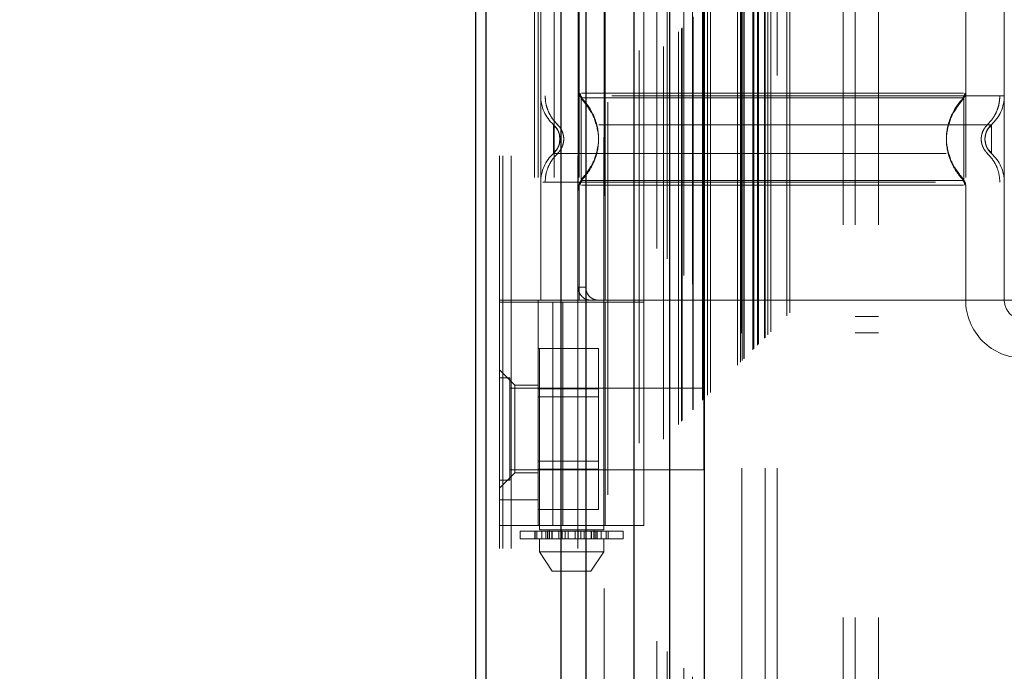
# Model space of a CAD drawing. Header units: inches. Extents: x 0.2 to 10.8, y 0.2 to 8.2.
# Tile 47 of 103: x 3.072 to 3.322, y 4.549 to 4.715. Entities that reach past the tile are written whole.
import ezdxf

# ---------------------------------------------------------------- set-up
doc = ezdxf.new("R2010")
doc.units = ezdxf.units.IN
doc.header["$MEASUREMENT"] = 0
doc.linetypes.add('HIDDEN', pattern=[0.07500000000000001, 0.05, -0.025])
doc.layers.add('DIMENSIONS', color=140, linetype='Continuous')
doc.styles.add('SLDTEXTSTYLE0', font='TXT', dxfattribs={"width": 0.7})
doc.dimstyles.new('SLDDIMSTYLE0', dxfattribs={"dimtxt": 0.0849609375, "dimasz": 0.13, "dimexe": 0, "dimexo": 0.0625, "dimgap": 0.021240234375, "dimtad": 0, "dimtih": 1, "dimtoh": 1, "dimlfac": 12, "dimrnd": 1e-09, "dimzin": 12, "dimdsep": 46, "dimtxsty": 'SLDTEXTSTYLE0', "dimsah": 1, "dimcen": 0.09, "dimadec": 0, "dimazin": 3, "dimtfac": 1, "dimtofl": 0, "dimtmove": 0, "dimatfit": 3, "dimfxl": 0, "dimfrac": 2, "dimtolj": 1, "dimtzin": 12, "dimarcsym": 0})

# ---------------------------------------------------------------- blocks, each defined once
blk = doc.blocks.new('_D')
at = {"layer": 'DIMENSIONS'}
for p, q in [((3.425508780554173, 4.960058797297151), (2.732744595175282, 4.96005879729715)), ((2.857744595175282, 4.96005879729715), (2.857744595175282, 4.591802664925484)), ((2.696170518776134, 4.437751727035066), (2.667640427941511, 4.437751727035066)), ((2.667640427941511, 4.437751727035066), (2.667640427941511, 4.302720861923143)), ((3.01931866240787, 4.437751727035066), (3.047848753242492, 4.437751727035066)), ((3.047848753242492, 4.437751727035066), (3.047848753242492, 4.302720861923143)), ((2.667640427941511, 4.302720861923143), (2.696170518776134, 4.302720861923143)), ((3.047848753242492, 4.302720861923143), (3.01931866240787, 4.302720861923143)), ((2.857744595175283, 3.803114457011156), (2.857744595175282, 4.283700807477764)), ((3.425508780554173, 3.803114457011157), (2.732744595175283, 3.803114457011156))]:
    blk.add_line(p, q, dxfattribs=at)
for points in [[(2.857744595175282, 4.96005879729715), (2.837744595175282, 4.83005879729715), (2.877744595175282, 4.83005879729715)], [(2.857744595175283, 3.803114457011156), (2.877744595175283, 3.933114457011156), (2.837744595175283, 3.933114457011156)]]:
    blk.add_solid(points, dxfattribs=at)
at = {"layer": 'DIMENSIONS', "char_height": 0.08333333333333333, "attachment_point": 1, "style": 'SLDTEXTSTYLE0'}
for s, insert in [('13.88', (2.696170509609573, 4.564194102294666)), ('352.6', (2.696170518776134, 4.410143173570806))]:
    blk.add_mtext(s, dxfattribs=dict(at, insert=insert))

msp = doc.modelspace()

# ---------------------------------------------------------------- linework, layer by layer
at = {"color": 7, "linetype": 'HIDDEN', "lineweight": 18}
for p, q in [((3.196792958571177, 3.580344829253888), (3.196792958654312, 5.565910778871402)), ((3.193792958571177, 3.580344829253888), (3.193792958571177, 5.192159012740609)), ((3.194671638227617, 3.580344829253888), (3.194671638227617, 5.191660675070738)), ((3.196792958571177, 3.580344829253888), (3.19679295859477, 5.190662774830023)), ((3.213747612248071, 3.580344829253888), (3.213747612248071, 5.182687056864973)), ((3.21586893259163, 3.580344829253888), (3.21586893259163, 5.182428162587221)), ((3.220490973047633, 5.170105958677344), (3.220490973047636, 3.593064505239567)), ((3.221414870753, 3.593978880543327), (3.221414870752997, 5.169194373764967)), ((3.229417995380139, 3.607141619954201), (3.229417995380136, 5.1560316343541)), ((3.230551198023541, 3.607248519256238), (3.230551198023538, 5.155924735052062)), ((3.233917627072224, 5.156724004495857), (3.233917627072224, 3.606449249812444)), ((3.235619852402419, 3.608183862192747), (3.235619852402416, 5.154989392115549)), ((3.236524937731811, 5.154083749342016), (3.236524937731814, 3.609087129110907)), ((3.239369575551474, 3.611933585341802), (3.239369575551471, 5.151239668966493)), ((3.240183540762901, 3.61274755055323), (3.240183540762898, 5.150425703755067)), ((3.240333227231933, 3.612897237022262), (3.24033322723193, 5.150276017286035)), ((3.24074044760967, 5.149877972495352), (3.240740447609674, 3.613307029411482)), ((3.243002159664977, 5.147639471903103), (3.243002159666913, 3.615533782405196)), ((3.243033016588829, 3.615594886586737), (3.243033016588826, 5.147579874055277)), ((3.243166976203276, 3.615730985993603), (3.243166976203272, 5.147442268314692)), ((3.245485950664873, 3.618049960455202), (3.24548595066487, 5.145123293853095)), ((3.245716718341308, 3.61827435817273), (3.245716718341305, 5.144890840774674)), ((3.24595658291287, 5.144694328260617), (3.245956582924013, 3.618478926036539)), ((3.246788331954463, 3.619352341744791), (3.24678833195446, 5.143820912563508)), ((3.24751905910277, 3.620083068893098), (3.247519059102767, 5.143090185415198)), ((3.254402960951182, 3.62696697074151), (3.254402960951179, 5.136206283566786)), ((3.255236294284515, 3.627800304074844), (3.255236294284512, 5.135372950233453)), ((3.255296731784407, 5.135296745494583), (3.255296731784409, 3.627871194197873)), ((3.255449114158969, 5.135145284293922), (3.255449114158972, 3.628030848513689)), ((3.255652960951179, 5.134956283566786), (3.255652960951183, 3.62821697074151)), ((3.255652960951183, 3.62821697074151), (3.255652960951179, 5.134956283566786)), ((3.256069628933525, 3.628633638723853), (3.256069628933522, 5.134539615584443)), ((3.256117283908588, 3.628663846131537), (3.256117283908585, 5.13449715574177)), ((3.258361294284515, 3.630925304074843), (3.258361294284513, 5.132247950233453)), ((3.258361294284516, 3.630925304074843), (3.258361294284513, 5.132247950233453)), ((3.258602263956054, 3.631166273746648), (3.258602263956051, 5.132006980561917)), ((3.259531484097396, 3.632095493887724), (3.259531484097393, 5.131077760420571)), ((3.259819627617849, 3.632383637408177), (3.259819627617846, 5.130789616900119)), ((3.26129584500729, 3.633844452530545), (3.261295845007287, 5.129330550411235)), ((3.261442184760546, 3.633986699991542), (3.261442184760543, 5.129185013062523)), ((3.262149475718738, 3.634713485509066), (3.262149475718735, 5.128459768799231)), ((3.262922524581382, 3.63548653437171), (3.26292252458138, 5.127686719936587)), ((3.267012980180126, 3.639576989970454), (3.267012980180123, 5.123596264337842)), ((3.267741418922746, 3.640308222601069), (3.267741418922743, 5.122885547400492)), ((3.281376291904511, 3.662761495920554), (3.281376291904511, 5.100344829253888)), ((3.281376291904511, 3.662761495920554), (3.281376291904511, 5.100344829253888)), ((3.284376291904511, 3.662761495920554), (3.284376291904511, 5.100344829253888)), ((3.290376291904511, 3.662761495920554), (3.290376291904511, 5.100344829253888)), ((3.255508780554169, 3.700794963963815), (3.255508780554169, 5.062378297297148)), ((3.261508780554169, 3.700794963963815), (3.261508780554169, 5.062378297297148)), ((3.264508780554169, 3.700794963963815), (3.264508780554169, 5.062378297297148)), ((3.264508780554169, 3.700794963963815), (3.264508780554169, 5.062378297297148)), ((3.203963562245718, 4.831115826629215), (3.203963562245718, 4.585052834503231)), ((3.220367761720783, 4.585052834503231), (3.220367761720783, 4.831115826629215)), ((3.202700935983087, 4.77480349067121), (3.202700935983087, 4.643569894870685)), ((3.203635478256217, 4.77480349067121), (3.203635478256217, 4.643569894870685)), ((3.204291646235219, 4.77480349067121), (3.204291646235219, 4.643569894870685)), ((3.207771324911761, 4.77480349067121), (3.207771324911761, 4.643569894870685)), ((3.214134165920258, 4.77480349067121), (3.214134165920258, 4.643569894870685)), ((3.220695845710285, 4.643569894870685), (3.220695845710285, 4.77480349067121)), ((3.230538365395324, 4.643569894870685), (3.230538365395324, 4.77480349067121)), ((3.312559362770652, 4.77480349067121), (3.312559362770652, 4.643569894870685)), ((3.322401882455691, 4.77480349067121), (3.322401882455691, 4.643569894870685)), ((3.213841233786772, 4.771522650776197), (3.21384123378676, 4.646850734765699)), ((3.215774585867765, 4.771522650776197), (3.215774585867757, 4.646850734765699)), ((3.214625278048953, 4.695124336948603), (3.215466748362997, 4.693875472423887)), ((3.312068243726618, 4.69512434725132), (3.311225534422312, 4.693873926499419)), ((3.312068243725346, 4.694701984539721), (3.312068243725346, 4.695124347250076)), ((3.209212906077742, 4.684580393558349), (3.209125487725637, 4.685384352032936)), ((3.209125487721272, 4.6837764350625), (3.209212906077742, 4.684580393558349)), ((3.317568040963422, 4.685384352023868), (3.317480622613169, 4.684580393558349)), ((3.317480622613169, 4.684580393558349), (3.317568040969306, 4.68377643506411)), ((3.317570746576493, 4.68539756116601), (3.317482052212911, 4.684580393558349)), ((3.317482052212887, 4.684580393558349), (3.317570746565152, 4.683763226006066)), ((3.204291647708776, 4.673576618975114), (3.2042916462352, 4.643569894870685)), ((3.215466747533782, 4.675285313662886), (3.214625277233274, 4.674036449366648)), ((3.311225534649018, 4.675286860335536), (3.312068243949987, 4.674036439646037)), ((3.312068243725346, 4.674036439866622), (3.312068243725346, 4.674458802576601)), ((3.322401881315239, 4.673576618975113), (3.322401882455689, 4.643569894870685)), ((3.214134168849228, 4.672865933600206), (3.214134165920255, 4.643569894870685)), ((3.312559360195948, 4.672865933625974), (3.312559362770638, 4.643569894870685)), ((3.21384123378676, 4.646850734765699), (3.215774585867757, 4.646850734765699)), ((3.230538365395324, 4.643569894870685), (3.193792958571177, 4.643569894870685)), ((3.193792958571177, 4.643077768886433), (3.230538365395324, 4.643077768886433)), ((3.203635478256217, 4.643569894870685), (3.203635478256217, 4.643077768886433)), ((3.203635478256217, 4.586155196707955), (3.203635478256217, 4.643077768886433)), ((3.207410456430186, 4.586155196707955), (3.207410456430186, 4.643077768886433)), ((3.209957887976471, 4.643077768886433), (3.209957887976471, 4.586155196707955)), ((3.220695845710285, 4.586155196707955), (3.220695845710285, 4.643077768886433)), ((3.312559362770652, 4.643569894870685), (3.230538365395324, 4.643569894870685)), ((3.230538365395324, 4.586155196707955), (3.230538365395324, 4.643077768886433)), ((3.327323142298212, 4.643569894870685), (3.312559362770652, 4.643569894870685)), ((3.284376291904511, 4.639386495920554), (3.290376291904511, 4.639386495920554)), ((3.284376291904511, 4.635219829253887), (3.290376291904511, 4.635219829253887)), ((3.203635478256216, 4.631257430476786), (3.219052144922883, 4.631257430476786)), ((3.219052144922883, 4.62100946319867), (3.219052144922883, 4.631257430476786)), ((3.197729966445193, 4.621916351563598), (3.193792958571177, 4.625853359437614)), ((3.196397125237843, 4.623782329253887), (3.193792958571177, 4.623782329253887)), ((3.196397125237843, 4.597740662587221), (3.196397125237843, 4.623782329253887)), ((3.24587629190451, 4.621178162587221), (3.196397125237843, 4.621178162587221)), ((3.197729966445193, 4.621916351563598), (3.197729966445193, 4.610761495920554)), ((3.203635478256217, 4.621916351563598), (3.197729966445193, 4.621916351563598)), ((3.203635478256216, 4.62100946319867), (3.219052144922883, 4.62100946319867)), ((3.219052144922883, 4.600513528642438), (3.219052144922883, 4.62100946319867)), ((3.24587629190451, 4.600344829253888), (3.24587629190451, 4.621178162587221)), ((3.219052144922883, 4.618923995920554), (3.203635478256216, 4.618923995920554)), ((3.197729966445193, 4.610761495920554), (3.197729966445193, 4.599606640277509)), ((3.196397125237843, 4.600344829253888), (3.24587629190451, 4.600344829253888)), ((3.203635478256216, 4.602598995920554), (3.219052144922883, 4.602598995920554)), ((3.203635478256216, 4.600513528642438), (3.219052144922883, 4.600513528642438)), ((3.219052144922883, 4.590265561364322), (3.219052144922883, 4.600513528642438)), ((3.193792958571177, 4.595669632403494), (3.197729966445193, 4.599606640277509)), ((3.193792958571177, 4.597740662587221), (3.196397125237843, 4.597740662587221)), ((3.197729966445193, 4.599606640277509), (3.203635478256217, 4.599606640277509)), ((3.203635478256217, 4.592716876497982), (3.193792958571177, 4.592716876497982)), ((3.203635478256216, 4.590265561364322), (3.219052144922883, 4.590265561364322)), ((3.230538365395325, 4.586155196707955), (3.193792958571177, 4.586155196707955)), ((3.199042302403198, 4.58472475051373), (3.204589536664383, 4.58472475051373)), ((3.199042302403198, 4.58472475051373), (3.199042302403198, 4.582756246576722)), ((3.204589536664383, 4.582756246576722), (3.199042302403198, 4.582756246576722)), ((3.202828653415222, 4.58472475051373), (3.202828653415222, 4.582756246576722)), ((3.202864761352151, 4.582756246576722), (3.202864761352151, 4.58472475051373)), ((3.203314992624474, 4.58472475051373), (3.203314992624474, 4.582756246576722)), ((3.220367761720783, 4.585052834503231), (3.203963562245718, 4.585052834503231)), ((3.203963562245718, 4.582756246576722), (3.203963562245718, 4.579475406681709)), ((3.204589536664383, 4.58472475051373), (3.204589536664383, 4.582756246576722)), ((3.204589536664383, 4.58472475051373), (3.205608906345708, 4.58472475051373)), ((3.205608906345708, 4.582756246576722), (3.204589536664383, 4.582756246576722)), ((3.205608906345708, 4.582756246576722), (3.205608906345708, 4.58472475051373)), ((3.205608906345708, 4.58472475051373), (3.207189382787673, 4.58472475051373)), ((3.206569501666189, 4.582756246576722), (3.205608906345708, 4.582756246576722)), ((3.206018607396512, 4.582756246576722), (3.206018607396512, 4.58472475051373)), ((3.206424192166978, 4.585052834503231), (3.206424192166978, 4.582756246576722)), ((3.206424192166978, 4.58472475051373), (3.206424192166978, 4.582756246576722)), ((3.206496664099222, 4.58472475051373), (3.206496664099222, 4.582756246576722)), ((3.206496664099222, 4.582756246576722), (3.217761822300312, 4.582756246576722)), ((3.206504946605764, 4.582756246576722), (3.206504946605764, 4.58472475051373)), ((3.207124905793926, 4.582756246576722), (3.207124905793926, 4.58472475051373)), ((3.207189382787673, 4.58472475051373), (3.207189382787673, 4.582756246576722)), ((3.207189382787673, 4.58472475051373), (3.207204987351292, 4.58472475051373)), ((3.207189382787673, 4.58472475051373), (3.208945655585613, 4.58472475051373)), ((3.207204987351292, 4.582756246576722), (3.207204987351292, 4.58472475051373)), ((3.208945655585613, 4.58472475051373), (3.208945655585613, 4.582756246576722)), ((3.208945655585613, 4.58472475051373), (3.209794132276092, 4.58472475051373)), ((3.209794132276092, 4.582756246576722), (3.209794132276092, 4.58472475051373)), ((3.209794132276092, 4.58472475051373), (3.210518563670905, 4.58472475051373)), ((3.210518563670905, 4.58472475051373), (3.210518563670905, 4.582756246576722)), ((3.210518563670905, 4.58472475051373), (3.211256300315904, 4.58472475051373)), ((3.211256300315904, 4.582756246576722), (3.211256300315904, 4.58472475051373)), ((3.211256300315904, 4.58472475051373), (3.213075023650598, 4.58472475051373)), ((3.213075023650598, 4.58472475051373), (3.213075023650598, 4.582756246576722)), ((3.213075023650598, 4.58472475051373), (3.213812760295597, 4.58472475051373)), ((3.213812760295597, 4.582756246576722), (3.213812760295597, 4.58472475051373)), ((3.213812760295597, 4.58472475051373), (3.21453719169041, 4.58472475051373)), ((3.21453719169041, 4.58472475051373), (3.21453719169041, 4.582756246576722)), ((3.21453719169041, 4.58472475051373), (3.215385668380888, 4.58472475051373)), ((3.215385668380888, 4.582756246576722), (3.215385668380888, 4.58472475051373)), ((3.215385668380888, 4.58472475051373), (3.217126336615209, 4.58472475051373)), ((3.217126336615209, 4.58472475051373), (3.217141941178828, 4.58472475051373)), ((3.217126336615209, 4.58472475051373), (3.217126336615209, 4.582756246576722)), ((3.217141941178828, 4.582756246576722), (3.217141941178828, 4.58472475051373)), ((3.217141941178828, 4.58472475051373), (3.218722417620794, 4.58472475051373)), ((3.217206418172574, 4.58472475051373), (3.217206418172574, 4.582756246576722)), ((3.218722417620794, 4.582756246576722), (3.217761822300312, 4.582756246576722)), ((3.217826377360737, 4.58472475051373), (3.217826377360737, 4.582756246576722)), ((3.21783465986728, 4.582756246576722), (3.21783465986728, 4.58472475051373)), ((3.217907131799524, 4.582756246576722), (3.217907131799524, 4.585052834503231)), ((3.217907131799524, 4.582756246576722), (3.217907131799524, 4.58472475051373)), ((3.21831271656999, 4.58472475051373), (3.21831271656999, 4.582756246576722)), ((3.218722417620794, 4.58472475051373), (3.218722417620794, 4.582756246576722)), ((3.218722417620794, 4.58472475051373), (3.219741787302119, 4.58472475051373)), ((3.219741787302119, 4.582756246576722), (3.218722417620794, 4.582756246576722)), ((3.219741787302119, 4.582756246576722), (3.219741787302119, 4.58472475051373)), ((3.219741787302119, 4.58472475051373), (3.225289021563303, 4.58472475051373)), ((3.225289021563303, 4.582756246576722), (3.219741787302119, 4.582756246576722)), ((3.220367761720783, 4.579475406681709), (3.220367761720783, 4.582756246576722)), ((3.221016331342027, 4.582756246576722), (3.221016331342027, 4.58472475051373)), ((3.22146656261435, 4.58472475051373), (3.22146656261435, 4.582756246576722)), ((3.221502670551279, 4.582756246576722), (3.221502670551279, 4.58472475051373)), ((3.225289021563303, 4.582756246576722), (3.225289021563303, 4.58472475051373)), ((3.203963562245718, 4.579475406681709), (3.220367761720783, 4.579475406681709)), ((3.203963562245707, 4.579475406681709), (3.20724440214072, 4.57455414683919)), ((3.217086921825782, 4.57455414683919), (3.220367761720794, 4.579475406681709)), ((3.207244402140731, 4.57455414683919), (3.21708692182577, 4.57455414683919))]:
    msp.add_line(p, q, dxfattribs=at)
at = {"color": 7, "linetype": 'Continuous', "lineweight": 25}
for p, q in [((3.187792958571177, 3.580344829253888), (3.187792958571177, 5.192840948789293)), ((3.190428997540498, 3.580344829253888), (3.190428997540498, 5.191660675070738)), ((3.209504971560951, 3.580344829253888), (3.209504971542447, 5.182687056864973)), ((3.21586893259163, 3.580344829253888), (3.21586893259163, 5.182428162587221)), ((3.228008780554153, 5.156724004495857), (3.228008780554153, 3.606449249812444)), ((3.237093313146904, 5.147639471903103), (3.237093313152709, 3.615533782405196)), ((3.245956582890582, 5.144694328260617), (3.245956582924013, 3.618478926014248))]:
    msp.add_line(p, q, dxfattribs=at)
at = {"color": 7, "linetype": 'HIDDEN', "lineweight": 18}
for centre, radius, start, end in [((3.214134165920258, 4.695584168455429), 0.009842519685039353, 180.0000000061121, 228.2366022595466), ((3.215774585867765, 4.696294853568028), 0.001640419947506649, 180.0000000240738, 225.523727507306), ((3.310918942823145, 4.696294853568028), 0.00164041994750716, 314.4762724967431, 359.9999999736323), ((3.312559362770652, 4.695584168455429), 0.009842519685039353, 311.7633977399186, 0), ((3.214134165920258, 4.673576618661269), 0.009842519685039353, 131.7633977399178, 180), ((3.312559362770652, 4.673576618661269), 0.009842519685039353, 0, 48.23660226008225), ((3.215774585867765, 4.67286593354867), 0.001640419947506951, 134.476272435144, 180), ((3.310918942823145, 4.67286593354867), 0.001640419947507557, 2.751638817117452e-08, 45.52372749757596), ((3.327323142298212, 4.643569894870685), 0.0147637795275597, 180, 270.0000000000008), ((3.327323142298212, 4.643569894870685), 0.004921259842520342, 180, 270.0000000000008)]:
    msp.add_arc(centre, radius, start, end, dxfattribs=at)
for points, knots in [([(3.322401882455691, 4.695584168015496), (3.322182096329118, 4.695584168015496), (3.321742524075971, 4.695584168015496), (3.318230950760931, 4.695584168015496), (3.312773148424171, 4.695584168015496), (3.30537225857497, 4.695584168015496), (3.296368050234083, 4.695584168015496), (3.286091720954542, 4.695584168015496), (3.274942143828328, 4.695584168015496), (3.26334678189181, 4.695584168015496), (3.251751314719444, 4.695584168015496), (3.240602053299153, 4.695584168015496), (3.230324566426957, 4.695584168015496), (3.221324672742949, 4.695584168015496), (3.213907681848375, 4.695584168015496), (3.208509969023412, 4.695584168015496), (3.205404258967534, 4.695584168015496), (3.204999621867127, 4.695584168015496), (3.204865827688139, 4.695584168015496)], [0, 0, 0, 0, 0.06454114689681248, 0.1290822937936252, 0.1936234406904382, 0.2581645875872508, 0.3227057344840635, 0.3872468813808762, 0.4517880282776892, 0.5163291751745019, 0.5808703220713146, 0.6454114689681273, 0.7099526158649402, 0.7744937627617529, 0.8390349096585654, 0.9035760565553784, 0.9681172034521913, 1, 1, 1, 1]), ([(3.205431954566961, 4.695584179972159), (3.205473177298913, 4.694896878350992), (3.205556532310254, 4.693507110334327), (3.206225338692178, 4.691512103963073), (3.207248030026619, 4.68968037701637), (3.208213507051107, 4.688696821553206), (3.208690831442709, 4.688210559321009)], [0, 0, 0, 0, 0.2473384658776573, 0.5001342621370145, 0.7528702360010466, 1, 1, 1, 1]), ([(3.214371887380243, 4.696302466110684), (3.214377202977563, 4.696193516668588), (3.214387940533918, 4.695973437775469), (3.214491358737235, 4.695656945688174), (3.214643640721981, 4.69536105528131), (3.214792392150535, 4.695199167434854), (3.214866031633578, 4.695119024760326)], [0, 0, 0, 0, 0.2475219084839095, 0.4999965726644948, 0.752473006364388, 0.9999999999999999, 0.9999999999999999, 0.9999999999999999, 0.9999999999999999]), ([(3.311985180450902, 4.696294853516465), (3.311891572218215, 4.696294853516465), (3.311559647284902, 4.696294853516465), (3.309032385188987, 4.696294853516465), (3.304549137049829, 4.696294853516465), (3.298364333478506, 4.696294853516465), (3.290865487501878, 4.696294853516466), (3.282300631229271, 4.696294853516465), (3.273009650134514, 4.696294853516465), (3.263346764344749, 4.696294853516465), (3.253683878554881, 4.696294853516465), (3.244392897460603, 4.696294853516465), (3.235828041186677, 4.696294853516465), (3.228329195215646, 4.696294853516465), (3.222144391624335, 4.696294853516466), (3.217661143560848, 4.696294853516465), (3.215133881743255, 4.696294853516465), (3.214801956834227, 4.696294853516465), (3.214708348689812, 4.696294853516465)], [0, 0, 0, 0, 0.02656569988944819, 0.09419917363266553, 0.1618326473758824, 0.2294661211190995, 0.2970995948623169, 0.3647330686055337, 0.4323665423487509, 0.5000000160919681, 0.5676334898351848, 0.6352669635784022, 0.7029004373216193, 0.7705339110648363, 0.8381673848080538, 0.9058008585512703, 0.9734343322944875, 1, 1, 1, 1]), ([(3.311828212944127, 4.695119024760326), (3.311901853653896, 4.695199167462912), (3.312050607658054, 4.69536105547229), (3.312202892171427, 4.69565694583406), (3.312306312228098, 4.695973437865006), (3.312317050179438, 4.696193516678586), (3.312322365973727, 4.696302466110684)], [0, 0, 0, 0, 0.247526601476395, 0.5000029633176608, 0.752477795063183, 1, 1, 1, 1]), ([(3.318002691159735, 4.688210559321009), (3.318480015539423, 4.688696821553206), (3.319445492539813, 4.689680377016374), (3.320468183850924, 4.691512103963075), (3.321136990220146, 4.693507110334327), (3.321220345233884, 4.694896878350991), (3.321261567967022, 4.695584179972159)], [0, 0, 0, 0, 0.2471297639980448, 0.499865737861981, 0.7526615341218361, 0.9999999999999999, 0.9999999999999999, 0.9999999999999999, 0.9999999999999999]), ([(3.214625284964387, 4.69512434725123), (3.214625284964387, 4.695152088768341), (3.214625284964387, 4.693402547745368), (3.214625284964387, 4.688720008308), (3.214625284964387, 4.684580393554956), (3.214625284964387, 4.68044077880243), (3.214625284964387, 4.675758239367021), (3.214625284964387, 4.674008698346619), (3.214625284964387, 4.674036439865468)], [6.283185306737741, 6.283185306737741, 6.283185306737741, 6.283185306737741, 7.068583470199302, 7.461282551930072, 7.853981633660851, 8.24668071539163, 8.63937979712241, 9.42477796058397, 9.42477796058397, 9.42477796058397, 9.42477796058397]), ([(3.218978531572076, 4.686056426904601), (3.218749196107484, 4.687262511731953), (3.218362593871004, 4.689295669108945), (3.216985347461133, 4.691735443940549), (3.215772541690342, 4.693554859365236), (3.215025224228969, 4.694443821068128), (3.214625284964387, 4.694919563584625)], [0, 0, 0, 0, 0.3903267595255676, 0.6579932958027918, 0.8169694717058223, 1, 1, 1, 1]), ([(3.3117485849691, 4.695124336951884), (3.311717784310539, 4.695124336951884), (3.311552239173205, 4.695124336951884), (3.310176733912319, 4.695124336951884), (3.307252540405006, 4.695124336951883), (3.302385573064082, 4.695124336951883), (3.295423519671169, 4.695124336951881), (3.286290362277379, 4.695124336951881), (3.275343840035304, 4.695124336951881), (3.263346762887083, 4.69512433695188), (3.251349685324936, 4.69512433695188), (3.240403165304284, 4.69512433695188), (3.231270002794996, 4.695124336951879), (3.224307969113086, 4.695124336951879), (3.219440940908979, 4.695124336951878), (3.216516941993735, 4.695124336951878), (3.21514181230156, 4.695124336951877), (3.214976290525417, 4.695124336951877), (3.214945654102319, 4.695124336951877)], [0, 0, 0, 0, 0.01170879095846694, 0.06293155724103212, 0.1206490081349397, 0.1851790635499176, 0.2564308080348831, 0.3337141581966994, 0.4156154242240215, 0.5000373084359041, 0.5844591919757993, 0.6663604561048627, 0.743643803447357, 0.8148955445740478, 0.8794255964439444, 0.9371430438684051, 0.9883658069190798, 1, 1, 1, 1]), ([(3.312068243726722, 4.694919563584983), (3.311668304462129, 4.694443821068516), (3.31092098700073, 4.693554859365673), (3.309708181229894, 4.691735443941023), (3.308330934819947, 4.689295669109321), (3.307944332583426, 4.687262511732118), (3.307714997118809, 4.686056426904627)], [0, 0, 0, 0, 0.1830305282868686, 0.3420067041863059, 0.6096732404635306, 1, 1, 1, 1]), ([(3.312068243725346, 4.674458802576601), (3.312068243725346, 4.674551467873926), (3.312068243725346, 4.674839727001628), (3.312068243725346, 4.676984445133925), (3.312068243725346, 4.680426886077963), (3.312068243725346, 4.684580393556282), (3.312068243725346, 4.688733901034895), (3.312068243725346, 4.692176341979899), (3.312068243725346, 4.694321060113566), (3.312068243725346, 4.694609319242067), (3.312068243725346, 4.694701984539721)], [0, 0, 0, 0, 0.06819172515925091, 0.2121278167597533, 0.3560639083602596, 0.4999999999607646, 0.6439360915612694, 0.7878721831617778, 0.9318082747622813, 1, 1, 1, 1]), ([(3.319115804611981, 4.688241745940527), (3.319125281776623, 4.688241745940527), (3.315846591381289, 4.688241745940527), (3.303169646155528, 4.688241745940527), (3.285507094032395, 4.688241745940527), (3.263346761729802, 4.688241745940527), (3.241186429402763, 4.688241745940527), (3.223523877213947, 4.688241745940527), (3.210846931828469, 4.688241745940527), (3.207568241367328, 4.688241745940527), (3.207577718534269, 4.688241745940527)], [4.712414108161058, 4.712414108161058, 4.712414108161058, 4.712414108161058, 5.15721612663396, 5.48839215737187, 5.88580339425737, 6.28321463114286, 6.68062586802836, 7.07803710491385, 7.40921313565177, 7.854015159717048, 7.854015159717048, 7.854015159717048, 7.854015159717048]), ([(3.207578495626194, 4.688242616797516), (3.207578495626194, 4.68824261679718), (3.207578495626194, 4.688147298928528), (3.207578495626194, 4.687780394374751), (3.207578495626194, 4.6875089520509), (3.207578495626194, 4.686831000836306), (3.207578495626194, 4.686424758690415), (3.207578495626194, 4.685538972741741), (3.207578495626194, 4.685059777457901), (3.207578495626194, 4.684101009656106), (3.207578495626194, 4.683621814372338), (3.207578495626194, 4.682736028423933), (3.207578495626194, 4.682329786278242), (3.207578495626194, 4.681651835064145), (3.207578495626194, 4.681380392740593), (3.207578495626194, 4.681013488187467), (3.207578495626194, 4.680918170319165), (3.207578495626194, 4.680918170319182)], [0, 0, 0, 0, 0.125, 0.125, 0.25, 0.25, 0.375, 0.375, 0.5, 0.5, 0.625, 0.625, 0.75, 0.75, 0.875, 0.875, 1, 1, 1, 1]), ([(3.208891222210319, 4.686244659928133), (3.20885660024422, 4.686358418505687), (3.208721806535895, 4.686801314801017), (3.208295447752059, 4.687503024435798), (3.207817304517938, 4.687996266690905), (3.207578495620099, 4.688242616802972)], [0, 0, 0, 0, 0.1474872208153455, 0.5742120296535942, 1, 1, 1, 1]), ([(3.208526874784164, 4.688274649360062), (3.208769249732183, 4.688028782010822), (3.209254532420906, 4.687536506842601), (3.20976380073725, 4.686618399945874), (3.21009181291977, 4.685624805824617), (3.210206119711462, 4.684580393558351), (3.210091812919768, 4.683535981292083), (3.209763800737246, 4.682542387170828), (3.209254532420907, 4.681624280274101), (3.208769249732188, 4.681132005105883), (3.208526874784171, 4.680886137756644)], [0, 0, 0, 0, 0.124832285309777, 0.2499389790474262, 0.3751056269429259, 0.5000000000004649, 0.6248943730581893, 0.7500610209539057, 0.8751677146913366, 1, 1, 1, 1]), ([(3.218001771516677, 4.689715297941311), (3.2185264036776, 4.6880036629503), (3.219575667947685, 4.684580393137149), (3.218526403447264, 4.681157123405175), (3.218001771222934, 4.679445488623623)], [0, 0, 0, 0, 0.5000000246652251, 1, 1, 1, 1]), ([(3.308690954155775, 4.68971379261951), (3.308166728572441, 4.688002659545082), (3.307118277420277, 4.684580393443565), (3.308166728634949, 4.681158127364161), (3.308690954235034, 4.67944699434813)], [0, 0, 0, 0, 0.5000000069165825, 0.9999999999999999, 0.9999999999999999, 0.9999999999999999, 0.9999999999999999]), ([(3.31816665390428, 4.680886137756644), (3.317924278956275, 4.681132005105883), (3.317438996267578, 4.681624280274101), (3.316929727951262, 4.682542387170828), (3.316601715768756, 4.683535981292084), (3.316487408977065, 4.684580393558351), (3.316601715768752, 4.685624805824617), (3.316929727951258, 4.686618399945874), (3.317438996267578, 4.687536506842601), (3.317924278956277, 4.688028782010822), (3.318166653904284, 4.688274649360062)], [0, 0, 0, 0, 0.1248322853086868, 0.2499389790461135, 0.3751056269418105, 0.4999999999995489, 0.6248943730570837, 0.7500610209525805, 0.8751677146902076, 1, 1, 1, 1]), ([(3.319115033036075, 4.688242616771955), (3.318876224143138, 4.687996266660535), (3.318398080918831, 4.687503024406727), (3.317971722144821, 4.68680131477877), (3.317836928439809, 4.686358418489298), (3.317802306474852, 4.686244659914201)], [0, 0, 0, 0, 0.4257879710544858, 0.8525127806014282, 1, 1, 1, 1]), ([(3.319115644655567, 4.688241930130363), (3.318869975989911, 4.687998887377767), (3.318430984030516, 4.687564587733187), (3.318148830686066, 4.687016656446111), (3.318024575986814, 4.686775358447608)], [0, 0, 0, 0, 0.5596199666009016, 1, 1, 1, 1]), ([(3.319115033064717, 4.680918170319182), (3.319115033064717, 4.680918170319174), (3.319115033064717, 4.681013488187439), (3.319115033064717, 4.681380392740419), (3.319115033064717, 4.68165183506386), (3.319115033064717, 4.682329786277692), (3.319115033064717, 4.682736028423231), (3.319115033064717, 4.683621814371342), (3.319115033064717, 4.684101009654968), (3.319115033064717, 4.685059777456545), (3.319115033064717, 4.685538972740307), (3.319115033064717, 4.686424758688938), (3.319115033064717, 4.686831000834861), (3.319115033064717, 4.687508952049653), (3.319115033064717, 4.687780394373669), (3.319115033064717, 4.688147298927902), (3.319115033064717, 4.688242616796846), (3.319115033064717, 4.688242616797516)], [0, 0, 0, 0, 0.125, 0.125, 0.25, 0.25, 0.375, 0.375, 0.5, 0.5, 0.625, 0.625, 0.75, 0.75, 0.875, 0.875, 1, 1, 1, 1]), ([(3.20918470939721, 4.68509522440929), (3.209135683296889, 4.685393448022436), (3.209036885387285, 4.685994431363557), (3.208686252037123, 4.686800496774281), (3.208210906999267, 4.687494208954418), (3.20779078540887, 4.687801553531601), (3.207578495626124, 4.687956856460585)], [0, 0, 0, 0, 0.243577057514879, 0.4908590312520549, 0.7427282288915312, 1, 1, 1, 1]), ([(3.319115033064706, 4.68795685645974), (3.318902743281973, 4.687801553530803), (3.318482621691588, 4.687494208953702), (3.318007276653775, 4.686800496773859), (3.317656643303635, 4.685994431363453), (3.317557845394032, 4.685393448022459), (3.317508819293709, 4.68509522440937)], [0, 0, 0, 0, 0.2572717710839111, 0.5091409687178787, 0.7564229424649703, 0.9999999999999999, 0.9999999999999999, 0.9999999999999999, 0.9999999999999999]), ([(3.207578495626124, 4.6812039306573), (3.207790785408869, 4.68135923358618), (3.208210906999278, 4.681666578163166), (3.208686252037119, 4.682360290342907), (3.209036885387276, 4.683166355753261), (3.20913568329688, 4.683767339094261), (3.209184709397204, 4.684065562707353)], [0, 0, 0, 0, 0.2572717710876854, 0.5091409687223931, 0.7564229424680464, 1, 1, 1, 1]), ([(3.214625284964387, 4.674241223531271), (3.215025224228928, 4.674716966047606), (3.215772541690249, 4.675605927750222), (3.216985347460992, 4.677425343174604), (3.218362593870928, 4.679865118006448), (3.218749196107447, 4.681898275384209), (3.218978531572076, 4.683104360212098)], [0, 0, 0, 0, 0.1830305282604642, 0.3420067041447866, 0.6096732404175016, 1, 1, 1, 1]), ([(3.307714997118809, 4.683104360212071), (3.307944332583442, 4.681898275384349), (3.308330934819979, 4.679865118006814), (3.309708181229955, 4.677425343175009), (3.31092098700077, 4.67560592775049), (3.311668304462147, 4.674716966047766), (3.312068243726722, 4.67424122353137)], [0, 0, 0, 0, 0.3903267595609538, 0.657993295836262, 0.8169694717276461, 1, 1, 1, 1]), ([(3.31750881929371, 4.68406556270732), (3.317557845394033, 4.683767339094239), (3.317656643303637, 4.683166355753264), (3.318007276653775, 4.682360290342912), (3.318482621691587, 4.681666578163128), (3.318902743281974, 4.681359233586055), (3.319115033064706, 4.681203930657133)], [0, 0, 0, 0, 0.2435770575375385, 0.4908590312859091, 0.7427282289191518, 1, 1, 1, 1]), ([(3.208690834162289, 4.680950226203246), (3.208213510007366, 4.680463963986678), (3.207248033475, 4.67948040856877), (3.206225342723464, 4.67764868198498), (3.20555653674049, 4.675653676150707), (3.205473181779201, 4.674263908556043), (3.20543195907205, 4.673576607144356)], [0, 0, 0, 0, 0.2471297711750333, 0.4998657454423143, 0.7526615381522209, 1, 1, 1, 1]), ([(3.207577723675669, 4.680919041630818), (3.207568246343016, 4.680919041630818), (3.210846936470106, 4.680919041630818), (3.223523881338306, 4.680919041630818), (3.241186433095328, 4.680919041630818), (3.263346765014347, 4.680919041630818), (3.285507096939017, 4.680919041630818), (3.303169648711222, 4.680919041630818), (3.315846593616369, 4.680919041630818), (3.319125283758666, 4.680919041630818), (3.319115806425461, 4.680919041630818)], [4.712364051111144, 4.712364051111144, 4.712364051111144, 4.712364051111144, 5.157166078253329, 5.4883421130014, 5.88575335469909, 6.28316459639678, 6.680575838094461, 7.07798707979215, 7.409163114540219, 7.853965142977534, 7.853965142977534, 7.853965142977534, 7.853965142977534]), ([(3.207578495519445, 4.680918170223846), (3.207817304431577, 4.68116452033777), (3.208295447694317, 4.681657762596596), (3.208721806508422, 4.682359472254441), (3.208856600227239, 4.682802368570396), (3.208891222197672, 4.68291612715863)], [0, 0, 0, 0, 0.4257879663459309, 0.8525127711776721, 1, 1, 1, 1]), ([(3.31780230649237, 4.682916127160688), (3.317836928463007, 4.682802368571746), (3.317971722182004, 4.682359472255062), (3.31839808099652, 4.681657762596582), (3.318876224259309, 4.681164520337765), (3.319115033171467, 4.680918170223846)], [0, 0, 0, 0, 0.1474872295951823, 0.5742120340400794, 1, 1, 1, 1]), ([(3.321261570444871, 4.673576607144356), (3.321220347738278, 4.674263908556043), (3.32113699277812, 4.675653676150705), (3.320468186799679, 4.677648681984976), (3.319445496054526, 4.679480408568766), (3.318480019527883, 4.680463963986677), (3.318002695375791, 4.680950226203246)], [0, 0, 0, 0, 0.2473384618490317, 0.5001342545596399, 0.7528702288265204, 1, 1, 1, 1]), ([(3.318024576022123, 4.682385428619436), (3.318148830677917, 4.682144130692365), (3.318430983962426, 4.681596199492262), (3.318869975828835, 4.681161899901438), (3.319115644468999, 4.680918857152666)], [0, 0, 0, 0, 0.4403799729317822, 1, 1, 1, 1]), ([(3.204865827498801, 4.673576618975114), (3.204999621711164, 4.673576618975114), (3.205404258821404, 4.673576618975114), (3.208509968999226, 4.673576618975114), (3.213907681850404, 4.673576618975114), (3.221324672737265, 4.673576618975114), (3.230324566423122, 4.673576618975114), (3.240602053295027, 4.673576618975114), (3.251751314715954, 4.673576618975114), (3.263346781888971, 4.673576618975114), (3.274942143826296, 4.673576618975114), (3.286091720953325, 4.673576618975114), (3.296368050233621, 4.673576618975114), (3.305372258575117, 4.673576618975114), (3.312773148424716, 4.673576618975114), (3.318230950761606, 4.673576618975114), (3.3217425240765, 4.673576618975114), (3.322182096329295, 4.673576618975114), (3.322401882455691, 4.673576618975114)], [0, 0, 0, 0, 0.03188280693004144, 0.09642395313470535, 0.1609650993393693, 0.2255062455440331, 0.2900473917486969, 0.354588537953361, 0.419129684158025, 0.4836708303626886, 0.5482119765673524, 0.6127531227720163, 0.6772942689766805, 0.741835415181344, 0.8063765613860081, 0.8709177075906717, 0.9354588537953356, 1, 1, 1, 1]), ([(3.214866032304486, 4.674041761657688), (3.214792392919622, 4.673961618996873), (3.214643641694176, 4.673799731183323), (3.214491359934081, 4.673503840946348), (3.214387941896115, 4.673187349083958), (3.214377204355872, 4.672967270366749), (3.214371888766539, 4.672858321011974)], [0, 0, 0, 0, 0.2475270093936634, 0.5000034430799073, 0.7524780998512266, 0.9999999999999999, 0.9999999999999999, 0.9999999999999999, 0.9999999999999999]), ([(3.214945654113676, 4.674036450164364), (3.214976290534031, 4.674036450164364), (3.215141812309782, 4.674036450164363), (3.216516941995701, 4.674036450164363), (3.219440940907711, 4.674036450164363), (3.224307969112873, 4.674036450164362), (3.231270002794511, 4.674036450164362), (3.240403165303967, 4.674036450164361), (3.251349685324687, 4.674036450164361), (3.263346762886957, 4.67403645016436), (3.275343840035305, 4.67403645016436), (3.286290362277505, 4.67403645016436), (3.295423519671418, 4.674036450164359), (3.302385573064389, 4.674036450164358), (3.3072525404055, 4.674036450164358), (3.310176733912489, 4.674036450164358), (3.311552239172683, 4.674036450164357), (3.311717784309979, 4.674036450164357), (3.311748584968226, 4.674036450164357)], [0, 0, 0, 0, 0.01163419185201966, 0.06285695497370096, 0.1205744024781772, 0.1851044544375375, 0.2563561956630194, 0.3336395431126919, 0.4155408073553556, 0.499962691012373, 0.5843845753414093, 0.6662858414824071, 0.7435691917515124, 0.8148209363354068, 0.8793509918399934, 0.9370684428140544, 0.9882912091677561, 0.9999999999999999, 0.9999999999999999, 0.9999999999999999, 0.9999999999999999]), ([(3.312322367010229, 4.672858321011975), (3.312317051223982, 4.672967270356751), (3.312306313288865, 4.67318734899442), (3.312202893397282, 4.673503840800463), (3.312050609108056, 4.673799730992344), (3.311901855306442, 4.673961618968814), (3.311828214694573, 4.674041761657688)], [0, 0, 0, 0, 0.2475221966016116, 0.4999970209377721, 0.7524733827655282, 1, 1, 1, 1]), ([(3.214708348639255, 4.672865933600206), (3.214801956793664, 4.672865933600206), (3.215133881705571, 4.672865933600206), (3.217661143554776, 4.672865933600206), (3.222144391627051, 4.672865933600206), (3.228329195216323, 4.672865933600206), (3.235828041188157, 4.672865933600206), (3.244392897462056, 4.672865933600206), (3.253683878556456, 4.672865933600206), (3.263346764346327, 4.672865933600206), (3.273009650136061, 4.672865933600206), (3.282300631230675, 4.672865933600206), (3.290865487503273, 4.672865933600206), (3.298364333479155, 4.672865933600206), (3.304549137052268, 4.672865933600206), (3.30903238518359, 4.672865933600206), (3.311559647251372, 4.672865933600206), (3.311891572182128, 4.672865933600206), (3.311985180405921, 4.672865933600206)], [0, 0, 0, 0, 0.02656567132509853, 0.09419914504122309, 0.1618326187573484, 0.2294660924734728, 0.2970995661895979, 0.3647330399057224, 0.4323665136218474, 0.4999999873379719, 0.567633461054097, 0.6352669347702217, 0.7029004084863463, 0.7705338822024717, 0.8381673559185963, 0.905800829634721, 0.9734343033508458, 1, 1, 1, 1]), ([(3.213841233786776, 4.646850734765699), (3.213841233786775, 4.646410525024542), (3.213927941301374, 4.645978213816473), (3.214258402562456, 4.645173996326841), (3.214502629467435, 4.644806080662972), (3.215095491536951, 4.644201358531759), (3.215448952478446, 4.643960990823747), (3.21618079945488, 4.643647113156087), (3.216564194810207, 4.643569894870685), (3.216929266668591, 4.643569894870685)], [0, 0, 0, 0, 0.25, 0.25, 0.5, 0.5, 0.75, 0.75, 1, 1, 1, 1]), ([(3.218933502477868, 4.643569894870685), (3.218529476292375, 4.643569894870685), (3.21812675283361, 4.643653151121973), (3.217366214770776, 4.643979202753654), (3.217013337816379, 4.644221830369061), (3.21642324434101, 4.644826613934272), (3.216183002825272, 4.645193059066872), (3.215860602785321, 4.645984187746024), (3.215774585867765, 4.646416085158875), (3.215774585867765, 4.646850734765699)], [0, 0, 0, 0, 0.25, 0.25, 0.5, 0.5, 0.75, 0.75, 1, 1, 1, 1])]:
    msp.add_open_spline(points, degree=3, knots=knots, dxfattribs=at)
for points in [[(3.219051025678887, 4.684580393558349), (3.219054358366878, 4.686539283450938), (3.21826613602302, 4.690448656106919), (3.216020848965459, 4.693752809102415), (3.214625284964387, 4.695124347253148)], [(3.312068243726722, 4.695124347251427), (3.310672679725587, 4.693752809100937), (3.30842739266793, 4.690448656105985), (3.307639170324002, 4.686539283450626), (3.307642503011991, 4.684580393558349)], [(3.214625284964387, 4.674036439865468), (3.216020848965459, 4.675407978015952), (3.21826613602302, 4.678712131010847), (3.219054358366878, 4.682621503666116), (3.219051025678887, 4.684580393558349)], [(3.307642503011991, 4.684580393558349), (3.307639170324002, 4.682621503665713), (3.30842739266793, 4.678712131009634), (3.310672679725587, 4.675407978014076), (3.312068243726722, 4.674036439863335)]]:
    msp.add_open_spline(points, degree=3, dxfattribs=at)

# ---------------------------------------------------------------- dimensions: what is measured, and where the dimension line sits
at = {"layer": 'DIMENSIONS'}
dim = msp.add_linear_dim(base=(2.857744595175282, 4.96005879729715), p1=(3.475508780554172, 3.803114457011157), p2=(3.475508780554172, 4.960058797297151), angle=90.0000000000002, dimstyle='SLDDIMSTYLE0', dxfattribs=at)
dim.commit()
dim.dimension.update_dxf_attribs({"geometry": '_D', "text_midpoint": (2.857744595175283, 4.437751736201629), "dimtype": 160})

doc.saveas('drawing.dxf')
